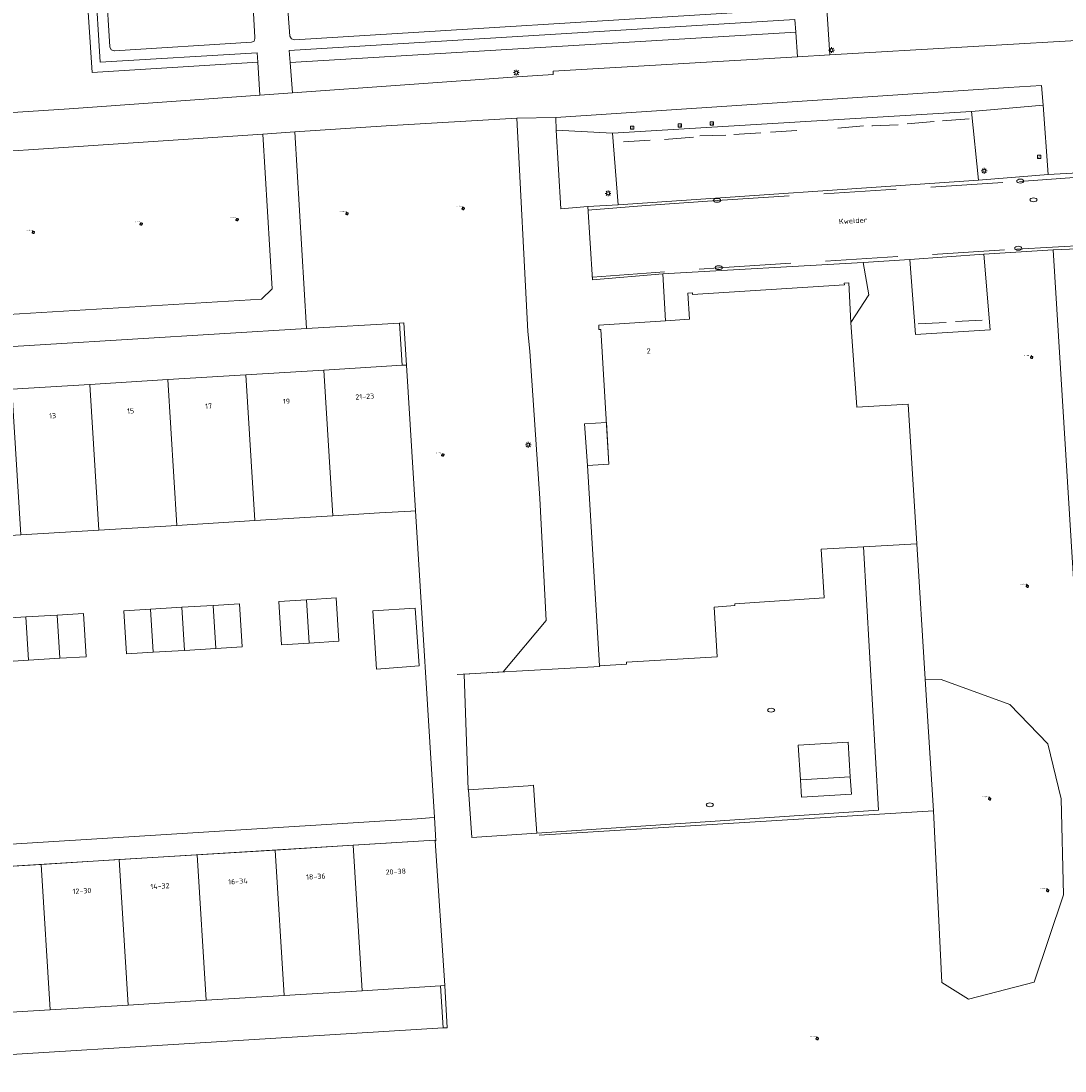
# Model space of a CAD drawing. Header units: metres. Extents: x 162098 to 162858, y 502351 to 503184.
# Tile 21 of 94: x 162281 to 162353, y 502828 to 502900. Entities that reach past the tile are written whole.
import ezdxf
from ezdxf.enums import TextEntityAlignment as Align

# ---------------------------------------------------------------- set-up
doc = ezdxf.new("R2010")
doc.units = ezdxf.units.M
doc.linetypes.add('RI-HWA-SO', pattern=[7.4, 5, -2.4])
for name, color, linetype, lineweight, true_color in [('B-PV-GR-BEPLANTING_CULTUUR_BOSPLANTSOEN-GV', 7, 'Continuous', 13, 0x99cc00), ('B-PV-GR-BEPLANTING_CULTUUR_ROOS-GV', 7, 'Continuous', 18, 0x99cc00), ('B-PV-GR-BOOM-S', 7, 'Continuous', 13, 0x4c9900), ('B-PV-RI-HWA_GOOT_MOLGOOT-G', 150, 'RI-HWA-SO', 18, 0x007fff)]:
    doc.layers.add(name, color=color, linetype=linetype, lineweight=lineweight, true_color=true_color)
for name, color, linetype, lineweight in [('B-PV-IE-MEUBILAIR-S', 252, 'Continuous', 13), ('B-PV-IE-MEUBILAIR_WEGMEUBILAIR-G', 252, 'Continuous', 13), ('B-PV-IE-TERREINAFSCHEIDING_KUNSTMATIG_HEKWERK-G', 252, 'IE-TERREINAFSCHEIDING-KUNSTMATIG-OPEN', 13), ('B-PV-IE-TERREINAFSCHEIDING_KUNSTMATIG_MUUR-GV', 252, 'Continuous', 13), ('B-PV-OG-BEBOUWING-GV', 7, 'Continuous', 18), ('B-PV-OG-BEBOUWING-T18', 7, 'Continuous', 18), ('B-PV-OG-BEBOUWING_LUIFEL-GV', 7, 'Continuous', 18), ('B-PV-OG-TERREIN_BEGROEID-GV', 7, 'Continuous', 13), ('B-PV-OG-TERREIN_ERF-GV', 252, 'Continuous', 13), ('B-PV-OG-TOPOGRAFIE-T18', 7, 'Continuous', 18), ('B-PV-VH-OPENVERHARDING_BETONSTRAATSTEEN-GV', 252, 'Continuous', 13), ('B-PV-VH-OPENVERHARDING_STRAATBAKSTEEN-GV', 252, 'Continuous', 13), ('B-PV-VH-OPENVERHARDING_TEGEL-GV', 252, 'Continuous', 13)]:
    doc.layers.add(name, color=color, linetype=linetype, lineweight=lineweight)
doc.styles.add('NLCS-ISO', font='NLCS-ISO.ttf')
doc.styles.add('NLCS-ISO-M200-T18', font='NLCS-ISO.ttf', dxfattribs={"height": 1.8})
doc.linetypes.add('IE-TERREINAFSCHEIDING-KUNSTMATIG-OPEN', pattern='A,7,-1.5,[67,NLCS.SHX,S=0.75,R=0,X=0,Y=0],-1.5', length=10)

# ---------------------------------------------------------------- blocks, each defined once
blk = doc.blocks.new('SIE-MEUBILAIR_BORD_VERKEER-SO')
blk.add_lwpolyline([(-0.5625, -0.5625), (0.5625, -0.5625), (0.5625, 0.5625), (-0.5625, 0.5625)], close=True)
at = {"style": 'NLCS-ISO'}
blk.add_text('vb', height=0.75, dxfattribs=at).set_placement((0, 0), align=Align.MIDDLE_CENTER)
blk = doc.blocks.new('SIE-MEUBILAIR_PAAL_LICHTMAST-SO')
for points in [[(-0.62, 0), (-1, 0)], [(-0.71, 0.71), (-0.44, 0.44)], [(0, 1), (0, 0.62)], [(0.44, 0.44), (0.71, 0.71)], [(1, 0), (0.62, 0)], [(-0.71, -0.71), (-0.44, -0.44)], [(0, -0.62), (0, -1)], [(0.44, -0.44), (0.71, -0.71)]]:
    blk.add_lwpolyline(points)
blk.add_circle((0, 0), 0.5)
blk = doc.blocks.new('SIE-MEUBILAIR_PUT_KOLK-SO')
blk.add_ellipse((0, 0), major_axis=(1.25, 0), ratio=0.54)
blk = doc.blocks.new('SIE-MEUBILAIR_PUT_RIOOLPUT-SO')
blk.add_ellipse((0, 0), major_axis=(1.25, 0), ratio=0.54)
blk = doc.blocks.new('SGR-BOOM_GBKN-SO')
for centre, start, end in [((-0.25, -0.1), 67.1244, 157.1244), ((-0.1, 0.25), 157.1244, 247.1244), ((-0.1, 0.25), 337.1244, 157.1244), ((0.25, 0.1), 247.1244, 337.1244), ((-0.25, -0.1), 157.1244, 337.1244), ((0.1, -0.25), 157.1244, 337.1244), ((0.1, -0.25), 337.1244, 67.1244)]:
    blk.add_arc(centre, 0.188, start, end)
at = {"extrusion": (0, 0, -1)}
blk.add_arc((-0.25, 0.1), 0.188, 22.8756, 202.8756, dxfattribs=at)
at = {"style": 'NLCS-ISO'}
blk.add_attdef('SOORT', text='', height=0.35, dxfattribs=at).set_placement((0, 0.75), align=Align.MIDDLE_RIGHT)

msp = doc.modelspace()

# ---------------------------------------------------------------- linework, layer by layer
at = {"layer": 'B-PV-GR-BEPLANTING_CULTUUR_BOSPLANTSOEN-GV'}
msp.add_lwpolyline([(162343.612, 502854.93), (162344.186, 502845.831), (162344.744, 502833.962), (162346.603, 502832.795), (162351.127, 502833.982), (162353.155, 502840.022), (162353.01, 502846.643), (162352.092, 502850.451), (162349.444, 502853.179), (162344.698, 502854.915)], close=True, dxfattribs=at)
at = {"layer": 'B-PV-GR-BEPLANTING_CULTUUR_ROOS-GV'}
for points in [[(162285.584, 502903.499), (162286.002, 502896.878), (162297.46, 502897.576), (162297.419, 502898.24), (162286.57, 502897.579), (162286.225, 502903.236), (162285.915, 502903.211), (162285.689, 502903.286)], [(162299.705, 502897.561), (162334.65, 502899.659), (162334.585, 502900.527), (162299.643, 502898.379)], [(162346.812, 502894.17), (162351.749, 502894.601), (162351.647, 502895.979), (162349.362, 502895.835), (162318.069, 502893.764), (162318.084, 502892.891), (162321.988, 502892.683)], [(162325.647, 502879.701), (162327.309, 502879.806), (162327.198, 502881.622), (162327.517, 502881.642), (162327.524, 502881.522), (162338.017, 502882.185), (162338.009, 502882.305), (162338.328, 502882.325), (162338.472, 502879.594), (162339.715, 502881.498), (162339.312, 502883.743), (162325.464, 502882.942)]]:
    msp.add_lwpolyline(points, close=True, dxfattribs=at)
at = {"layer": 'B-PV-IE-MEUBILAIR_WEGMEUBILAIR-G'}
for points in [[(162344.79, 502893.524), (162346.655, 502893.668)], [(162337.557, 502893.032), (162339.329, 502893.185)], [(162339.963, 502893.187), (162339.903, 502893.191), (162341.732, 502893.254)], [(162342.352, 502893.317), (162344.217, 502893.487)], [(162322.754, 502892.081), (162324.583, 502892.181)], [(162325.582, 502892.248), (162327.595, 502892.399)], [(162328.014, 502892.481), (162329.812, 502892.534)], [(162330.364, 502892.581), (162332.23, 502892.709)], [(162332.912, 502892.747), (162334.719, 502892.857)], [(162345.046, 502879.595), (162343.119, 502879.482)], [(162347.553, 502879.75), (162345.692, 502879.647)]]:
    msp.add_lwpolyline(points, dxfattribs=at)
at = {"layer": 'B-PV-IE-TERREINAFSCHEIDING_KUNSTMATIG_HEKWERK-G'}
for points in [[(162309.673, 502845.354), (162308.358, 502866.572)], [(162316.923, 502844.14), (162344.186, 502845.831), (162343.612, 502854.93), (162343.022, 502864.295)], [(162321.096, 502855.859), (162321.1, 502855.809), (162311.242, 502855.252)], [(162311.724, 502855.279), (162312.012, 502847.282), (162312.038, 502847.284)]]:
    msp.add_lwpolyline(points, dxfattribs=at)
at = {"layer": 'B-PV-IE-TERREINAFSCHEIDING_KUNSTMATIG_MUUR-GV'}
for points in [[(162307.447, 502876.629), (162307.733, 502876.647), (162307.558, 502879.551), (162307.269, 502879.531)], [(162310.281, 502830.811), (162310.552, 502830.82), (162310.391, 502833.742), (162310.103, 502833.724)]]:
    msp.add_lwpolyline(points, close=True, dxfattribs=at)
at = {"layer": 'B-PV-OG-BEBOUWING-GV'}
for points in [[(162321.045, 502879.181), (162321.051, 502879.09), (162321.171, 502879.098), (162321.743, 502869.785), (162320.246, 502869.691), (162321.096, 502855.859), (162322.962, 502855.974), (162322.955, 502856.094), (162329.213, 502856.478), (162329.003, 502859.911), (162330.449, 502860.009), (162330.442, 502860.129), (162336.627, 502860.546), (162336.42, 502863.908), (162339.334, 502864.079), (162343.022, 502864.295), (162342.431, 502873.939), (162338.868, 502873.732), (162338.472, 502879.594), (162338.328, 502882.325), (162338.009, 502882.305), (162338.017, 502882.185), (162327.524, 502881.522), (162327.517, 502881.642), (162327.198, 502881.622), (162327.309, 502879.806), (162325.647, 502879.701), (162321.031, 502879.409)], [(162296.63, 502875.965), (162297.252, 502865.89), (162302.642, 502866.221), (162302.02, 502876.296)], [(162302.02, 502876.296), (162302.642, 502866.221), (162305.866, 502866.419), (162308.048, 502866.553), (162308.358, 502866.572), (162307.733, 502876.647), (162307.447, 502876.629)], [(162286.473, 502865.228), (162291.863, 502865.559), (162291.241, 502875.634), (162285.851, 502875.303)], [(162291.241, 502875.634), (162291.863, 502865.559), (162297.252, 502865.89), (162296.63, 502875.965)], [(162281.082, 502864.896), (162286.473, 502865.228), (162285.851, 502875.303), (162280.46, 502874.972)], [(162299.113, 502857.307), (162301.016, 502857.424), (162300.831, 502860.418), (162298.911, 502860.303)], [(162303.07, 502857.551), (162302.883, 502860.541), (162300.831, 502860.418), (162301.016, 502857.424)], [(162288.206, 502859.649), (162288.394, 502856.671), (162290.235, 502856.784), (162290.051, 502859.763)], [(162290.235, 502856.784), (162292.396, 502856.916), (162292.212, 502859.896), (162290.051, 502859.763)], [(162292.212, 502859.896), (162292.396, 502856.916), (162294.557, 502857.048), (162294.373, 502860.028)], [(162294.557, 502857.048), (162296.375, 502857.159), (162296.192, 502860.14), (162294.373, 502860.028)], [(162305.674, 502855.63), (162308.617, 502855.851), (162308.352, 502859.836), (162305.426, 502859.657)], [(162279.272, 502859.097), (162279.456, 502856.11), (162281.617, 502856.241), (162281.433, 502859.227)], [(162281.433, 502859.227), (162281.617, 502856.241), (162283.779, 502856.372), (162283.601, 502859.358)], [(162283.779, 502856.372), (162285.59, 502856.482), (162285.415, 502859.467), (162283.601, 502859.358)], [(162334.983, 502847.965), (162335.059, 502846.768), (162338.502, 502846.981), (162338.427, 502848.179)], [(162309.711, 502843.792), (162304.048, 502843.444), (162304.669, 502833.391), (162310.103, 502833.724), (162310.391, 502833.742), (162309.714, 502843.754)], [(162288.5, 502832.398), (162293.89, 502832.729), (162293.269, 502842.782), (162287.879, 502842.451)], [(162293.269, 502842.782), (162293.89, 502832.729), (162299.279, 502833.06), (162298.658, 502843.113)], [(162298.658, 502843.113), (162299.279, 502833.06), (162304.669, 502833.391), (162304.048, 502843.444)], [(162277.72, 502831.735), (162283.109, 502832.066), (162282.489, 502842.12), (162277.099, 502841.789)], [(162283.109, 502832.066), (162288.5, 502832.398), (162287.879, 502842.451), (162282.489, 502842.12)]]:
    msp.add_lwpolyline(points, close=True, dxfattribs=at)
for points in [[(162316.152, 502847.564), (162312.038, 502847.284)], [(162312.038, 502847.284), (162312.254, 502843.981)], [(162316.663, 502845.519), (162316.528, 502847.59), (162316.152, 502847.564)], [(162316.744, 502844.287), (162316.663, 502845.519)], [(162312.254, 502843.981), (162316.744, 502844.287)]]:
    msp.add_lwpolyline(points, dxfattribs=at)
at = {"layer": 'B-PV-OG-BEBOUWING_LUIFEL-GV'}
for points in [[(162321.743, 502869.785), (162321.566, 502872.672), (162320.044, 502872.581), (162320.246, 502869.691)], [(162338.427, 502848.179), (162338.276, 502850.574), (162334.832, 502850.361), (162334.983, 502847.965)], [(162260.819, 502842.305), (162260.912, 502840.795), (162309.711, 502843.792), (162309.714, 502843.754), (162309.771, 502843.757), (162309.673, 502845.354), (162309.335, 502845.333), (162308.485, 502845.28)]]:
    msp.add_lwpolyline(points, close=True, dxfattribs=at)
at = {"layer": 'B-PV-OG-TERREIN_BEGROEID-GV'}
for points in [[(162337.014, 502898.086), (162356.04, 502899.196), (162355.994, 502899.984), (162358.875, 502900.171), (162357.924, 502914.721), (162357.916, 502914.837), (162357.915, 502914.942), (162355.84, 502914.818), (162355.311, 502915.238), (162355.269, 502916.306), (162354.754, 502916.264), (162354.736, 502916.73), (162353.128, 502918.182), (162347.442, 502917.81), (162335.766, 502917.176)], [(162299.865, 502895.457), (162315.398, 502896.558), (162317.889, 502896.734), (162317.872, 502896.97), (162334.777, 502897.956), (162334.65, 502899.659), (162299.705, 502897.561)], [(162346.812, 502894.17), (162347.278, 502889.433), (162352.104, 502889.808), (162351.749, 502894.601)], [(162251.317, 502878.385), (162297.717, 502881.21), (162298.45, 502881.915), (162297.818, 502892.608), (162281.615, 502891.517), (162273.739, 502891.01), (162268.401, 502891.828), (162255.385, 502891.029), (162254.054, 502890.944), (162251.15, 502890.698), (162250.55, 502890.128)], [(162343.612, 502854.93), (162344.698, 502854.915), (162349.444, 502853.179), (162352.092, 502850.451), (162353.01, 502846.643), (162353.155, 502840.022), (162351.127, 502833.982), (162346.603, 502832.795), (162344.744, 502833.962), (162344.186, 502845.831)]]:
    msp.add_lwpolyline(points, close=True, dxfattribs=at)
for points in [[(162248.845, 502915.362), (162249.9, 502899.322), (162250.999, 502898.256), (162251.831, 502897.403), (162252.822, 502896.31), (162253.794, 502895.144), (162262.716, 502895.711), (162274.821, 502893.725), (162284.431, 502894.364), (162297.601, 502895.297), (162297.46, 502897.576), (162286.002, 502896.878), (162285.584, 502903.499)], [(162354.94, 502844.317), (162352.443, 502884.617), (162347.65, 502884.312), (162348.087, 502879.082), (162342.939, 502878.767), (162342.551, 502883.952), (162339.312, 502883.743), (162339.715, 502881.498), (162338.472, 502879.594), (162338.868, 502873.732), (162342.431, 502873.939), (162343.022, 502864.295), (162339.334, 502864.079), (162340.369, 502845.878), (162316.744, 502844.287), (162312.254, 502843.981), (162312.038, 502847.284), (162312.012, 502847.282), (162311.724, 502855.279), (162314.434, 502855.432), (162317.405, 502858.975), (162316.956, 502867.409), (162316.272, 502877.6), (162316.143, 502878.958), (162315.379, 502893.713), (162306.339, 502893.181), (162300.033, 502892.757), (162300.833, 502879.177), (162307.269, 502879.531), (162307.558, 502879.551), (162307.733, 502876.647), (162308.358, 502866.572), (162309.673, 502845.354), (162309.771, 502843.757), (162309.714, 502843.754), (162310.391, 502833.742), (162310.552, 502830.82), (162310.281, 502830.811), (162261.753, 502827.838)], [(162321.988, 502892.683), (162318.084, 502892.891)], [(162318.084, 502892.891), (162318.41, 502887.436), (162320.278, 502887.616)], [(162322.372, 502887.719), (162321.988, 502892.683)], [(162320.278, 502887.616), (162322.372, 502887.719)]]:
    msp.add_lwpolyline(points, dxfattribs=at)
at = {"layer": 'B-PV-OG-TERREIN_ERF-GV'}
for points in [[(162307.447, 502876.629), (162307.269, 502879.531), (162300.833, 502879.177), (162258.702, 502876.583), (162258.893, 502873.647), (162264.291, 502873.979), (162269.681, 502874.31), (162275.07, 502874.641), (162280.46, 502874.972), (162285.851, 502875.303), (162291.241, 502875.634), (162296.63, 502875.965), (162302.02, 502876.296)], [(162309.335, 502845.333), (162309.673, 502845.354), (162308.358, 502866.572), (162308.048, 502866.553), (162305.866, 502866.419), (162302.642, 502866.221), (162297.252, 502865.89), (162291.863, 502865.559), (162286.473, 502865.228), (162281.082, 502864.896), (162275.692, 502864.565), (162270.303, 502864.234), (162264.913, 502863.903), (162259.513, 502863.571), (162260.047, 502854.875), (162260.198, 502852.421), (162260.201, 502852.378), (162260.819, 502842.305), (162308.485, 502845.28)], [(162298.911, 502860.303), (162300.831, 502860.418), (162302.883, 502860.541), (162303.07, 502857.551), (162301.016, 502857.424), (162299.113, 502857.307)], [(162296.375, 502857.159), (162294.557, 502857.048), (162292.396, 502856.916), (162290.235, 502856.784), (162288.394, 502856.671), (162288.206, 502859.649), (162290.051, 502859.763), (162292.212, 502859.896), (162294.373, 502860.028), (162296.192, 502860.14)], [(162305.674, 502855.63), (162305.426, 502859.657), (162308.352, 502859.836), (162308.617, 502855.851)], [(162285.59, 502856.482), (162283.779, 502856.372), (162281.617, 502856.241), (162279.456, 502856.11), (162277.59, 502855.997), (162277.43, 502858.986), (162279.272, 502859.097), (162281.433, 502859.227), (162283.601, 502859.358), (162285.415, 502859.467)], [(162260.819, 502842.305), (162260.912, 502840.795), (162266.319, 502841.127), (162271.71, 502841.458), (162277.099, 502841.789), (162282.489, 502842.12), (162287.879, 502842.451), (162293.269, 502842.782), (162298.658, 502843.113), (162304.048, 502843.444), (162309.711, 502843.792), (162309.714, 502843.754), (162309.771, 502843.757), (162309.673, 502845.354), (162309.335, 502845.333), (162308.485, 502845.28)], [(162310.281, 502830.811), (162310.103, 502833.724), (162304.669, 502833.391), (162299.279, 502833.06), (162293.89, 502832.729), (162288.5, 502832.398), (162283.109, 502832.066), (162277.72, 502831.735), (162272.33, 502831.404), (162266.94, 502831.073), (162261.575, 502830.744), (162261.753, 502827.838)]]:
    msp.add_lwpolyline(points, close=True, dxfattribs=at)
at = {"layer": 'B-PV-RI-HWA_GOOT_MOLGOOT-G'}
for points in [[(162320.283, 502887.363), (162324.28, 502887.684), (162329.214, 502888.03), (162350.112, 502889.329), (162358.923, 502889.976)], [(162320.595, 502882.727), (162329.33, 502883.374), (162349.937, 502884.662), (162359.2, 502885.18)]]:
    msp.add_lwpolyline(points, dxfattribs=at)
at = {"layer": 'B-PV-VH-OPENVERHARDING_BETONSTRAATSTEEN-GV'}
for points in [[(162347.278, 502889.433), (162346.812, 502894.17), (162321.988, 502892.683)], [(162321.988, 502892.683), (162322.372, 502887.719)], [(162322.372, 502887.719), (162347.278, 502889.433)], [(162342.551, 502883.952), (162342.939, 502878.767), (162348.087, 502879.082), (162347.65, 502884.312)], [(162347.65, 502884.312), (162342.551, 502883.952)]]:
    msp.add_lwpolyline(points, dxfattribs=at)
msp.add_lwpolyline([(162347.65, 502884.312), (162352.443, 502884.617), (162354.141, 502884.678), (162357.57, 502884.903), (162359.242, 502885.031), (162358.886, 502890.236), (162353.769, 502889.906), (162352.104, 502889.808), (162347.278, 502889.433), (162322.372, 502887.719), (162320.278, 502887.616), (162320.607, 502882.543), (162325.464, 502882.942), (162339.312, 502883.743), (162342.551, 502883.952)], close=True, dxfattribs=at)
at = {"layer": 'B-PV-VH-OPENVERHARDING_STRAATBAKSTEEN-GV'}
for points in [[(162332.98, 502905.961), (162333.23, 502906.163), (162299.326, 502904.043), (162299.684, 502899.388), (162299.783, 502899.19), (162299.993, 502899.119), (162300.007, 502899.12), (162332.88, 502901.16), (162333.071, 502901.253), (162333.14, 502901.454), (162333.138, 502901.483), (162332.876, 502905.657)], [(162297.269, 502899.228), (162297.266, 502899.278), (162296.995, 502903.922), (162286.636, 502903.268), (162286.87, 502903.07), (162286.97, 502902.78), (162287.224, 502898.638), (162287.324, 502898.432), (162287.541, 502898.357), (162287.55, 502898.358), (162297.028, 502898.955), (162297.204, 502899.042)], [(162298.45, 502881.915), (162297.717, 502881.21), (162251.317, 502878.385), (162251.463, 502876.137), (162258.433, 502876.566), (162258.702, 502876.583), (162300.833, 502879.177), (162300.033, 502892.757), (162297.818, 502892.608)]]:
    msp.add_lwpolyline(points, close=True, dxfattribs=at)
at = {"layer": 'B-PV-VH-OPENVERHARDING_TEGEL-GV'}
for points in [[(162286.225, 502903.236), (162286.57, 502897.579), (162297.419, 502898.24), (162297.46, 502897.576), (162297.601, 502895.297), (162299.865, 502895.457), (162299.705, 502897.561), (162299.643, 502898.379), (162334.585, 502900.527), (162334.65, 502899.659), (162334.777, 502897.956), (162337.014, 502898.086), (162335.766, 502917.176)], [(162296.995, 502903.922), (162297.266, 502899.278), (162297.269, 502899.228), (162297.204, 502899.042), (162297.028, 502898.955), (162287.55, 502898.358), (162287.541, 502898.357), (162287.324, 502898.432), (162287.224, 502898.638), (162286.97, 502902.78)], [(162332.88, 502901.16), (162300.007, 502899.12), (162299.993, 502899.119), (162299.783, 502899.19), (162299.684, 502899.388), (162299.326, 502904.043)], [(162356.04, 502899.196), (162337.014, 502898.086), (162334.777, 502897.956), (162317.872, 502896.97), (162317.889, 502896.734), (162315.398, 502896.558), (162299.865, 502895.457), (162297.601, 502895.297), (162284.431, 502894.364), (162274.821, 502893.725)], [(162273.739, 502891.01), (162281.615, 502891.517), (162297.818, 502892.608), (162300.033, 502892.757), (162306.339, 502893.181), (162315.379, 502893.713), (162318.069, 502893.764), (162349.362, 502895.835), (162351.647, 502895.979), (162351.749, 502894.601), (162352.104, 502889.808), (162353.769, 502889.906)], [(162356.648, 502844.512), (162354.141, 502884.678), (162352.443, 502884.617), (162354.94, 502844.317), (162355.188, 502842.209), (162356.297, 502832.24)]]:
    msp.add_lwpolyline(points, dxfattribs=at)
for points in [[(162325.464, 502882.942), (162320.607, 502882.543), (162320.278, 502887.616), (162318.41, 502887.436), (162318.084, 502892.891), (162318.069, 502893.764), (162315.379, 502893.713), (162316.143, 502878.958), (162316.272, 502877.6), (162316.956, 502867.409), (162317.405, 502858.975), (162314.434, 502855.432), (162311.724, 502855.279), (162312.012, 502847.282), (162312.038, 502847.284), (162316.152, 502847.564), (162316.528, 502847.59), (162316.663, 502845.519), (162316.744, 502844.287), (162340.369, 502845.878), (162339.334, 502864.079), (162336.42, 502863.908), (162336.627, 502860.546), (162330.442, 502860.129), (162330.449, 502860.009), (162329.003, 502859.911), (162329.213, 502856.478), (162322.955, 502856.094), (162322.962, 502855.974), (162321.096, 502855.859), (162320.246, 502869.691), (162321.743, 502869.785), (162321.171, 502879.098), (162321.051, 502879.09), (162321.045, 502879.181), (162321.031, 502879.409), (162325.647, 502879.701)], [(162338.427, 502848.179), (162338.502, 502846.981), (162335.059, 502846.768), (162334.983, 502847.965)]]:
    msp.add_lwpolyline(points, close=True, dxfattribs=at)

# ---------------------------------------------------------------- block references
at = {"layer": 'B-PV-GR-BOOM-S', "xscale": 0.2, "yscale": 0.2, "zscale": 0.2}
for p in [(162303.634, 502887.115), (162311.663, 502887.469), (162289.399, 502886.392), (162296.035, 502886.699), (162281.95, 502885.823), (162350.964, 502877.172), (162310.258, 502870.421), (162350.668, 502861.355), (162348.061, 502846.653), (162352.076, 502840.314), (162336.138, 502830.082)]:
    msp.add_blockref('SGR-BOOM_GBKN-SO', p, dxfattribs=at).add_auto_attribs({'SOORT': '****%%c***m'})
at = {"layer": 'B-PV-IE-MEUBILAIR-S', "xscale": 0.2, "yscale": 0.2, "zscale": 0.2}
for name, p in [('SIE-MEUBILAIR_PAAL_LICHTMAST-SO', (162337.123, 502898.419)), ('SIE-MEUBILAIR_PAAL_LICHTMAST-SO', (162315.335, 502896.859)), ('SIE-MEUBILAIR_BORD_VERKEER-SO', (162323.34, 502893.053)), ('SIE-MEUBILAIR_BORD_VERKEER-SO', (162326.64, 502893.209)), ('SIE-MEUBILAIR_BORD_VERKEER-SO', (162328.847, 502893.344)), ('SIE-MEUBILAIR_BORD_VERKEER-SO', (162351.485, 502891.046)), ('SIE-MEUBILAIR_PAAL_LICHTMAST-SO', (162347.679, 502890.073)), ('SIE-MEUBILAIR_PUT_KOLK-SO', (162350.179, 502889.36)), ('SIE-MEUBILAIR_PAAL_LICHTMAST-SO', (162321.681, 502888.514)), ('SIE-MEUBILAIR_PUT_KOLK-SO', (162329.214, 502888.03)), ('SIE-MEUBILAIR_PUT_RIOOLPUT-SO', (162351.088, 502888.065)), ('SIE-MEUBILAIR_PUT_KOLK-SO', (162350.042, 502884.718)), ('SIE-MEUBILAIR_PUT_KOLK-SO', (162329.33, 502883.374)), ('SIE-MEUBILAIR_PAAL_LICHTMAST-SO', (162316.164, 502871.131)), ('SIE-MEUBILAIR_PUT_KOLK-SO', (162332.947, 502852.786)), ('SIE-MEUBILAIR_PUT_KOLK-SO', (162328.718, 502846.241))]:
    msp.add_blockref(name, p, dxfattribs=at)

# ---------------------------------------------------------------- texts
at = {"layer": 'B-PV-OG-BEBOUWING-T18', "style": 'NLCS-ISO-M200-T18'}
for s, rotation, p in [('2', 3.6, (162324.489, 502877.624)), ('21-23', 3.5, (162304.856, 502874.466)), ('17', 3.5, (162294.059, 502873.803)), ('19', 3.5, (162299.448, 502874.134)), ('13', 3.5, (162283.279, 502873.141)), ('15', 3.5, (162288.669, 502873.472)), ('18-36', 3.5, (162301.476, 502841.282)), ('20-38', 3.5, (162307.002, 502841.622)), ('14-32', 3.5, (162290.697, 502840.62)), ('16-34', 3.5, (162296.087, 502840.951)), ('12-30', 3.5, (162285.307, 502840.289))]:
    msp.add_text(s, height=0.36, rotation=rotation, dxfattribs=at).set_placement(p, align=Align.MIDDLE)
at = {"layer": 'B-PV-OG-TOPOGRAFIE-T18', "style": 'NLCS-ISO-M200-T18'}
msp.add_text('Kwelder', height=0.36, rotation=3.5, dxfattribs=at).set_placement((162338.614, 502886.628), align=Align.MIDDLE)

doc.saveas('drawing.dxf')
